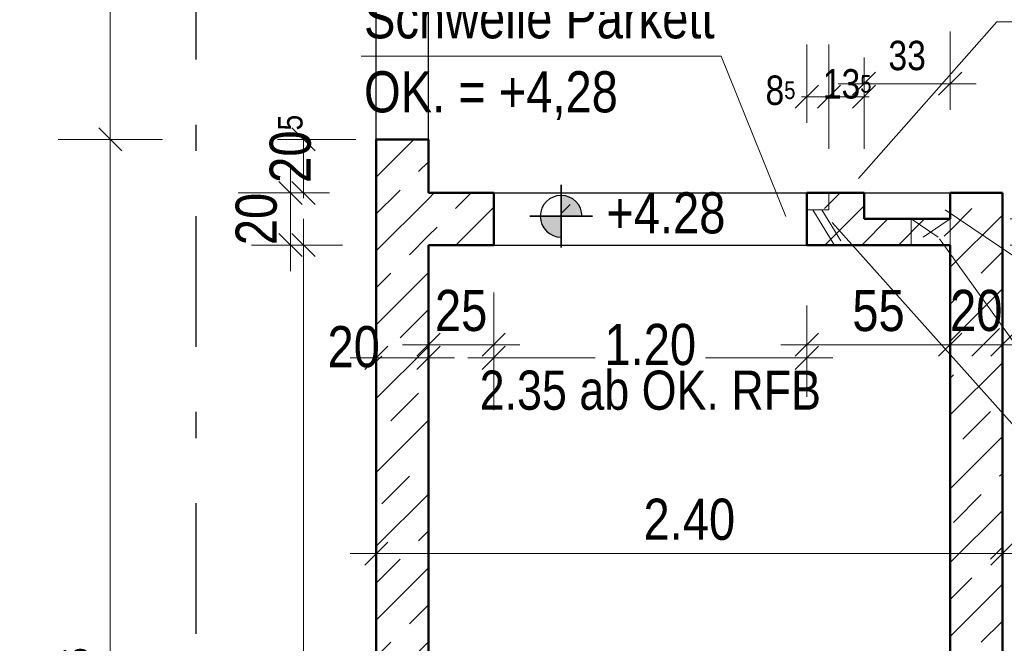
# Model space of a CAD drawing. Header units: millimetres. Extents: x 0 to 78.9, y -26.7 to 42.
# Tile 7 of 68: x 5.2 to 8.9, y 15.9 to 18.3. Entities that reach past the tile are written whole.
import ezdxf

# ---------------------------------------------------------------- set-up
doc = ezdxf.new("R2010")
doc.units = ezdxf.units.MM
for name, pattern in [('DASHDOT', [1, 0.5, -0.25, 0, -0.25]), ('DASHDOTX2', [2, 1, -0.5, 0, -0.5]), ('HIDDEN', [0.375, 0.25, -0.125])]:
    doc.linetypes.add(name, pattern=pattern)
for name, color, linetype, lineweight in [('Achsen', 7, 'Continuous', 20), ('Schraffuren', 7, 'Continuous', 20), ('Texte', 7, 'Continuous', 20)]:
    doc.layers.add(name, color=color, linetype=linetype, lineweight=lineweight)
doc.styles.add('Arial Narrow', font='ARIALN.TTF')
doc.dimstyles.new('Arch_Strakon_dimstyle', dxfattribs={"dimtxt": 11.25, "dimasz": 1, "dimexe": 1.25, "dimexo": 0.0625, "dimgap": 1, "dimtad": 0, "dimdec": 5, "dimzin": 12, "dimdsep": 46, "dimtxsty": 'Arial Narrow', "dimblk": 'Arrowhead_Tick', "dimsah": 1, "dimcen": 0, "dimse1": 1, "dimse2": 1, "dimclrd": 6, "dimclrt": 3, "dimazin": 0, "dimtfac": 1, "dimtdec": 4, "dimtmove": 0, "dimatfit": 3, "dimldrblk": 'NONE', "dimfxl": 1, "dimtvp": 1, "dimtolj": 1, "dimtzin": 0, "dimlwd": 13, "dimarcsym": 2})
pattern_1 = [(45, (0, 0), (-0.1414214, 0.1414214), [0.15, -0.1]), (45, (-0.07071, 0.07071), (-0.1414214, 0.1414214), [])]

# ---------------------------------------------------------------- blocks, each defined once
blk = doc.blocks.new('Arrowhead_Tick')
at = {"color": 0, "linetype": 'Continuous', "lineweight": -2}
for p, q in [((0, 20), (0, -10)), ((-1, 0), (0, 0)), ((10, 0), (0, 0))]:
    blk.add_line(p, q, dxfattribs=at)
at = {"color": 2, "linetype": 'Continuous', "lineweight": 35}
blk.add_line((4.42, 4.42), (-4.42, -4.42), dxfattribs=at)
blk = doc.blocks.new('*D130')
at = {"layer": 'Achsen', "color": 6, "linetype": 'Continuous', "lineweight": 13}
for p, q in [((6.2411, 17.4218), (6.2411, 15.8201)), ((6.2411, 13.7918), (6.2411, 15.3835))]:
    blk.add_line(p, q, dxfattribs=at)
at = {"layer": 'Defpoints', "color": 0}
for p in [(6.2411, 17.4318), (6.7201, 17.4318), (6.7201, 13.7818)]:
    blk.add_point(p, dxfattribs=at)
at = {"layer": 'Achsen', "color": 6, "lineweight": 13, "xscale": 0.01, "yscale": 0.01, "zscale": 0.01}
for p, rotation in [((6.2411, 17.4318), 90), ((6.2411, 13.7818), 270)]:
    blk.add_blockref('Arrowhead_Tick', p, dxfattribs=dict(at, rotation=rotation))
at = {"layer": 'Achsen', "color": 2, "lineweight": -2, "insert": (6.1911, 15.6018), "char_height": 0.1575, "attachment_point": 5, "rotation": 90, "style": 'Arial Narrow'}
blk.add_mtext('\\A1;3.65', dxfattribs=at)
blk = doc.blocks.new('_None')
blk = doc.blocks.new('*D131')
at = {"layer": 'Achsen', "color": 6, "linetype": 'Continuous', "lineweight": 13}
blk.add_line((6.1911, 17.4418), (6.1911, 17.6218), dxfattribs=at)
at = {"layer": 'Defpoints', "color": 0}
for p in [(6.1911, 17.6318), (6.7201, 17.6318), (6.7201, 17.4318)]:
    blk.add_point(p, dxfattribs=at)
at = {"layer": 'Achsen', "color": 6, "lineweight": 13, "xscale": 0.01, "yscale": 0.01, "zscale": 0.01}
for p, rotation in [((6.1911, 17.6318), 90), ((6.1911, 17.4318), 270)]:
    blk.add_blockref('Arrowhead_Tick', p, dxfattribs=dict(at, rotation=rotation))
at = {"layer": 'Achsen', "color": 2, "lineweight": -2, "insert": (6.0607, 17.5318), "char_height": 0.1575, "attachment_point": 5, "rotation": 90, "style": 'Arial Narrow'}
blk.add_mtext('\\A1;20', dxfattribs=at)
blk = doc.blocks.new('*D132')
at = {"layer": 'Achsen', "color": 6, "linetype": 'Continuous', "lineweight": 13}
for p, q in [((6.2411, 17.8468), (6.2411, 17.8568)), ((6.2411, 17.6318), (6.2411, 17.8368)), ((6.2411, 17.6218), (6.2411, 17.6118))]:
    blk.add_line(p, q, dxfattribs=at)
at = {"layer": 'Defpoints', "color": 0}
for p in [(6.2411, 17.8368), (6.5201, 17.8368), (6.7201, 17.6318)]:
    blk.add_point(p, dxfattribs=at)
at = {"layer": 'Achsen', "color": 6, "lineweight": 13, "xscale": 0.01, "yscale": 0.01, "zscale": 0.01}
for p, rotation in [((6.2411, 17.8368), 270), ((6.2411, 17.6318), 90)]:
    blk.add_blockref('Arrowhead_Tick', p, dxfattribs=dict(at, rotation=rotation))
at = {"layer": 'Achsen', "color": 2, "lineweight": -2, "insert": (6.1911, 17.8006), "char_height": 0.1575, "attachment_point": 5, "rotation": 90, "style": 'Arial Narrow'}
blk.add_mtext('\\A1;20{\\A1;\\H.6x;\\S5;}', dxfattribs=at)
blk = doc.blocks.new('*D133')
at = {"layer": 'Achsen', "color": 6, "linetype": 'Continuous', "lineweight": 13}
blk.add_line((5.5, 13.5418), (5.5, 17.8268), dxfattribs=at)
at = {"layer": 'Defpoints', "color": 0}
for p in [(5.5, 17.8368), (6.5201, 17.8368), (6.5201, 13.5318)]:
    blk.add_point(p, dxfattribs=at)
at = {"layer": 'Achsen', "color": 6, "lineweight": 13, "xscale": 0.01, "yscale": 0.01, "zscale": 0.01}
for p, rotation in [((5.5, 17.8368), 90), ((5.5, 13.5318), 270)]:
    blk.add_blockref('Arrowhead_Tick', p, dxfattribs=dict(at, rotation=rotation))
at = {"layer": 'Achsen', "color": 2, "lineweight": -2, "insert": (5.3696, 15.6843), "char_height": 0.1575, "attachment_point": 5, "rotation": 90, "style": 'Arial Narrow'}
blk.add_mtext('\\A1;4.30{\\A1;\\H.6x;\\S5;}', dxfattribs=at)
blk = doc.blocks.new('*D134')
at = {"layer": 'Achsen', "color": 6, "linetype": 'Continuous', "lineweight": 13}
blk.add_line((5.5, 17.8468), (5.5, 19.8068), dxfattribs=at)
at = {"layer": 'Defpoints', "color": 0}
for p in [(5.5, 19.8168), (6.5201, 19.8168), (6.5201, 17.8368)]:
    blk.add_point(p, dxfattribs=at)
at = {"layer": 'Achsen', "color": 6, "lineweight": 13, "xscale": 0.01, "yscale": 0.01, "zscale": 0.01}
for p, rotation in [((5.5, 19.8168), 90), ((5.5, 17.8368), 270)]:
    blk.add_blockref('Arrowhead_Tick', p, dxfattribs=dict(at, rotation=rotation))
at = {"layer": 'Achsen', "color": 2, "lineweight": -2, "insert": (5.3696, 18.8268), "char_height": 0.1575, "attachment_point": 5, "rotation": 90, "style": 'Arial Narrow'}
blk.add_mtext('\\A1;1.98', dxfattribs=at)
blk = doc.blocks.new('*D137')
at = {"layer": 'Achsen', "color": 6, "linetype": 'Continuous', "lineweight": 13}
blk.add_line((6.5301, 17), (6.7101, 17), dxfattribs=at)
at = {"layer": 'Defpoints', "color": 0}
for p in [(6.5201, 17.8368), (6.7201, 17.6318), (6.7201, 17)]:
    blk.add_point(p, dxfattribs=at)
at = {"layer": 'Achsen', "color": 6, "lineweight": 13, "xscale": 0.01, "yscale": 0.01, "zscale": 0.01}
blk.add_blockref('Arrowhead_Tick', (6.7201, 17), dxfattribs=at)
at = {"layer": 'Achsen', "color": 6, "lineweight": 13, "xscale": 0.01, "yscale": 0.01, "zscale": 0.01, "rotation": 180}
blk.add_blockref('Arrowhead_Tick', (6.5201, 17), dxfattribs=at)
at = {"layer": 'Achsen', "color": 2, "lineweight": -2, "insert": (6.4334, 17.0416), "char_height": 0.1575, "attachment_point": 5, "style": 'Arial Narrow'}
blk.add_mtext('\\A1;20', dxfattribs=at)
blk = doc.blocks.new('*D138')
at = {"layer": 'Achsen', "color": 6, "linetype": 'Continuous', "lineweight": 13}
blk.add_line((6.7301, 17.05), (6.9605, 17.05), dxfattribs=at)
at = {"layer": 'Defpoints', "color": 0}
for p in [(6.7201, 17.6318), (6.9705, 17.6318), (6.9705, 17.05)]:
    blk.add_point(p, dxfattribs=at)
at = {"layer": 'Achsen', "color": 6, "lineweight": 13, "xscale": 0.01, "yscale": 0.01, "zscale": 0.01}
blk.add_blockref('Arrowhead_Tick', (6.9705, 17.05), dxfattribs=at)
at = {"layer": 'Achsen', "color": 6, "lineweight": 13, "xscale": 0.01, "yscale": 0.01, "zscale": 0.01, "rotation": 180}
blk.add_blockref('Arrowhead_Tick', (6.7201, 17.05), dxfattribs=at)
at = {"layer": 'Achsen', "color": 2, "lineweight": -2, "insert": (6.8453, 17.1804), "char_height": 0.1575, "attachment_point": 5, "style": 'Arial Narrow'}
blk.add_mtext('\\A1;25', dxfattribs=at)
blk = doc.blocks.new('*D139')
at = {"layer": 'Achsen', "color": 6, "linetype": 'Continuous', "lineweight": 13}
blk.add_line((8.1805, 17.05), (8.7101, 17.05), dxfattribs=at)
at = {"layer": 'Defpoints', "color": 0}
for p in [(8.1705, 17.6318), (8.7201, 17.4318), (8.7201, 17.05)]:
    blk.add_point(p, dxfattribs=at)
at = {"layer": 'Achsen', "color": 6, "lineweight": 13, "xscale": 0.01, "yscale": 0.01, "zscale": 0.01}
blk.add_blockref('Arrowhead_Tick', (8.7201, 17.05), dxfattribs=at)
at = {"layer": 'Achsen', "color": 6, "lineweight": 13, "xscale": 0.01, "yscale": 0.01, "zscale": 0.01, "rotation": 180}
blk.add_blockref('Arrowhead_Tick', (8.1705, 17.05), dxfattribs=at)
at = {"layer": 'Achsen', "color": 2, "lineweight": -2, "insert": (8.4453, 17.1801), "char_height": 0.1575, "attachment_point": 5, "style": 'Arial Narrow'}
blk.add_mtext('\\A1;55', dxfattribs=at)
blk = doc.blocks.new('*D140')
at = {"layer": 'Achsen', "color": 6, "linetype": 'Continuous', "lineweight": 13}
blk.add_line((8.7301, 17.05), (8.9101, 17.05), dxfattribs=at)
at = {"layer": 'Defpoints', "color": 0}
for p in [(8.9201, 17.6318), (8.7201, 17.4318), (8.9201, 17.05)]:
    blk.add_point(p, dxfattribs=at)
at = {"layer": 'Achsen', "color": 6, "lineweight": 13, "xscale": 0.01, "yscale": 0.01, "zscale": 0.01}
blk.add_blockref('Arrowhead_Tick', (8.9201, 17.05), dxfattribs=at)
at = {"layer": 'Achsen', "color": 6, "lineweight": 13, "xscale": 0.01, "yscale": 0.01, "zscale": 0.01, "rotation": 180}
blk.add_blockref('Arrowhead_Tick', (8.7201, 17.05), dxfattribs=at)
at = {"layer": 'Achsen', "color": 2, "lineweight": -2, "insert": (8.8201, 17.1804), "char_height": 0.1575, "attachment_point": 5, "style": 'Arial Narrow'}
blk.add_mtext('\\A1;20', dxfattribs=at)
blk = doc.blocks.new('*D141')
at = {"layer": 'Achsen', "color": 6, "linetype": 'Continuous', "lineweight": 13}
blk.add_line((6.5301, 16.25), (8.9101, 16.25), dxfattribs=at)
at = {"layer": 'Defpoints', "color": 0}
for p in [(6.5201, 17.8368), (8.9201, 17.6318), (8.9201, 16.25)]:
    blk.add_point(p, dxfattribs=at)
at = {"layer": 'Achsen', "color": 6, "lineweight": 13, "xscale": 0.01, "yscale": 0.01, "zscale": 0.01}
blk.add_blockref('Arrowhead_Tick', (8.9201, 16.25), dxfattribs=at)
at = {"layer": 'Achsen', "color": 6, "lineweight": 13, "xscale": 0.01, "yscale": 0.01, "zscale": 0.01, "rotation": 180}
blk.add_blockref('Arrowhead_Tick', (6.5201, 16.25), dxfattribs=at)
at = {"layer": 'Achsen', "color": 2, "lineweight": -2, "insert": (7.7201, 16.3804), "char_height": 0.1575, "attachment_point": 5, "style": 'Arial Narrow'}
blk.add_mtext('\\A1;2.40', dxfattribs=at)
blk = doc.blocks.new('*D296')
at = {"layer": 'Achsen', "color": 6, "linetype": 'Continuous', "lineweight": 13}
blk.add_line((4.3, 13.7918), (4.3, 17.4218), dxfattribs=at)
at = {"layer": 'Defpoints', "color": 0}
for p in [(4.3, 17.4318), (6.7201, 17.4318), (6.7201, 13.7818)]:
    blk.add_point(p, dxfattribs=at)
at = {"layer": 'Achsen', "color": 6, "lineweight": 13, "xscale": 0.01, "yscale": 0.01, "zscale": 0.01}
for p, rotation in [((4.3, 17.4318), 90), ((4.3, 13.7818), 270)]:
    blk.add_blockref('Arrowhead_Tick', p, dxfattribs=dict(at, rotation=rotation))
at = {"layer": 'Achsen', "color": 2, "lineweight": 35, "insert": (4.1696, 15.6068), "char_height": 0.1575, "attachment_point": 5, "rotation": 90, "style": 'Arial Narrow'}
blk.add_mtext('\\A1;3.65', dxfattribs=at)
blk = doc.blocks.new('*D297')
at = {"layer": 'Achsen', "color": 6, "linetype": 'Continuous', "lineweight": 13}
blk.add_line((4.3, 17.4418), (4.3, 17.6218), dxfattribs=at)
at = {"layer": 'Defpoints', "color": 0}
for p in [(4.3, 17.6318), (6.7201, 17.6318), (6.7201, 17.4318)]:
    blk.add_point(p, dxfattribs=at)
at = {"layer": 'Achsen', "color": 6, "lineweight": 13, "xscale": 0.01, "yscale": 0.01, "zscale": 0.01}
for p, rotation in [((4.3, 17.6318), 90), ((4.3, 17.4318), 270)]:
    blk.add_blockref('Arrowhead_Tick', p, dxfattribs=dict(at, rotation=rotation))
at = {"layer": 'Achsen', "color": 2, "lineweight": 35, "insert": (4.1696, 17.5318), "char_height": 0.1575, "attachment_point": 5, "rotation": 90, "style": 'Arial Narrow'}
blk.add_mtext('\\A1;20', dxfattribs=at)
blk = doc.blocks.new('*D298')
at = {"layer": 'Achsen', "color": 6, "linetype": 'Continuous', "lineweight": 13}
blk.add_line((4.3, 17.6418), (4.3, 20.0134), dxfattribs=at)
at = {"layer": 'Defpoints', "color": 0}
for p in [(3.1006, 20.0234), (4.3, 20.0234), (6.7201, 17.6318)]:
    blk.add_point(p, dxfattribs=at)
at = {"layer": 'Achsen', "color": 6, "lineweight": 13, "xscale": 0.01, "yscale": 0.01, "zscale": 0.01}
for p, rotation in [((4.3, 20.0234), 90), ((4.3, 17.6318), 270)]:
    blk.add_blockref('Arrowhead_Tick', p, dxfattribs=dict(at, rotation=rotation))
at = {"layer": 'Achsen', "color": 2, "lineweight": 35, "insert": (4.1696, 18.8276), "char_height": 0.1575, "attachment_point": 5, "rotation": 90, "style": 'Arial Narrow'}
blk.add_mtext('\\A1;2.39', dxfattribs=at)
blk = doc.blocks.new('*D457')
at = {"color": 6, "linetype": 'Continuous', "lineweight": 13}
blk.add_line((3.9, 13.5418), (3.9, 20.2084), dxfattribs=at)
at = {"layer": 'Defpoints', "color": 0}
for p in [(3.9, 20.2184), (6.5201, 20.2184), (6.5201, 13.5318)]:
    blk.add_point(p, dxfattribs=at)
at = {"color": 6, "lineweight": 13, "xscale": 0.01, "yscale": 0.01, "zscale": 0.01}
for p, rotation in [((3.9, 20.2184), 90), ((3.9, 13.5318), 270)]:
    blk.add_blockref('Arrowhead_Tick', p, dxfattribs=dict(at, rotation=rotation))
at = {"color": 2, "lineweight": 35, "insert": (3.7696, 16.8751), "char_height": 0.1575, "attachment_point": 5, "rotation": 90, "style": 'Arial Narrow'}
blk.add_mtext('\\A1;6.68{\\A1;\\H.6x;\\S5;}', dxfattribs=at)
blk = doc.blocks.new('*D577')
at = {"layer": 'Achsen', "color": 6, "linetype": 'Continuous', "lineweight": 13}
for p, q in [((6.9805, 17), (7.359, 17)), ((8.1605, 17), (7.7821, 17))]:
    blk.add_line(p, q, dxfattribs=at)
at = {"layer": 'Defpoints', "color": 0}
for p in [(6.9705, 17.6318), (8.1705, 17.6318), (8.1705, 17)]:
    blk.add_point(p, dxfattribs=at)
at = {"layer": 'Achsen', "color": 6, "lineweight": 13, "xscale": 0.01, "yscale": 0.01, "zscale": 0.01}
blk.add_blockref('Arrowhead_Tick', (8.1705, 17), dxfattribs=at)
at = {"layer": 'Achsen', "color": 6, "lineweight": 13, "xscale": 0.01, "yscale": 0.01, "zscale": 0.01, "rotation": 180}
blk.add_blockref('Arrowhead_Tick', (6.9705, 17), dxfattribs=at)
at = {"layer": 'Achsen', "color": 2, "lineweight": 35, "insert": (7.5705, 17.05), "char_height": 0.1575, "attachment_point": 5, "style": 'Arial Narrow'}
blk.add_mtext('\\A1;1.20', dxfattribs=at)
blk = doc.blocks.new('*D598')
at = {"layer": 'Defpoints', "color": 0}
for p in [(8.7201, 17.5318), (9.15, 17.5318), (8.7201, 17.4318)]:
    blk.add_point(p, dxfattribs=at)
at = {"layer": 'Texte', "color": 6, "linetype": 'Continuous', "lineweight": 13}
for p, q in [((9.15, 17.5418), (9.15, 17.5518)), ((9.15, 17.4318), (9.15, 17.5318)), ((9.15, 17.4218), (9.15, 17.4118))]:
    blk.add_line(p, q, dxfattribs=at)
at = {"layer": 'Texte', "color": 6, "lineweight": 13, "xscale": 0.01, "yscale": 0.01, "zscale": 0.01}
for p, rotation in [((9.15, 17.5318), 270), ((9.15, 17.4318), 90)]:
    blk.add_blockref('Arrowhead_Tick', p, dxfattribs=dict(at, rotation=rotation))
at = {"layer": 'Texte', "color": 3, "lineweight": 35, "insert": (9.1, 17.3047), "char_height": 0.1125, "attachment_point": 5, "rotation": 90, "style": 'Arial Narrow'}
blk.add_mtext('\\A1;10', dxfattribs=at)
blk = doc.blocks.new('*D599')
at = {"layer": 'Defpoints', "color": 0}
for p in [(8.9201, 17.6318), (9.15, 17.6318), (8.7201, 17.5318)]:
    blk.add_point(p, dxfattribs=at)
at = {"layer": 'Texte', "color": 6, "linetype": 'Continuous', "lineweight": 13}
for p, q in [((9.15, 17.6418), (9.15, 17.6518)), ((9.15, 17.5318), (9.15, 17.6318)), ((9.15, 17.5218), (9.15, 17.5118))]:
    blk.add_line(p, q, dxfattribs=at)
at = {"layer": 'Texte', "color": 6, "lineweight": 13, "xscale": 0.01, "yscale": 0.01, "zscale": 0.01}
for p, rotation in [((9.15, 17.6318), 270), ((9.15, 17.5318), 90)]:
    blk.add_blockref('Arrowhead_Tick', p, dxfattribs=dict(at, rotation=rotation))
at = {"layer": 'Texte', "color": 3, "lineweight": 35, "insert": (9.1, 17.7589), "char_height": 0.1125, "attachment_point": 5, "rotation": 90, "style": 'Arial Narrow'}
blk.add_mtext('\\A1;10', dxfattribs=at)
blk = doc.blocks.new('*D600')
at = {"layer": 'Defpoints', "color": 0}
for p in [(8.7201, 18.05), (8.3901, 17.6318), (8.7201, 17.6318)]:
    blk.add_point(p, dxfattribs=at)
at = {"layer": 'Texte', "color": 6, "linetype": 'Continuous', "lineweight": 13}
blk.add_line((8.4001, 18.05), (8.7101, 18.05), dxfattribs=at)
at = {"layer": 'Texte', "color": 6, "lineweight": 13, "xscale": 0.01, "yscale": 0.01, "zscale": 0.01}
blk.add_blockref('Arrowhead_Tick', (8.7201, 18.05), dxfattribs=at)
at = {"layer": 'Texte', "color": 6, "lineweight": 13, "xscale": 0.01, "yscale": 0.01, "zscale": 0.01, "rotation": 180}
blk.add_blockref('Arrowhead_Tick', (8.3901, 18.05), dxfattribs=at)
at = {"layer": 'Texte', "color": 3, "lineweight": 35, "insert": (8.5551, 18.1574), "char_height": 0.1125, "attachment_point": 5, "style": 'Arial Narrow'}
blk.add_mtext('\\A1;33', dxfattribs=at)
blk = doc.blocks.new('*D601')
at = {"layer": 'Defpoints', "color": 0}
for p in [(8.2555, 18), (8.1705, 17.6318), (8.2555, 17.6318)]:
    blk.add_point(p, dxfattribs=at)
at = {"layer": 'Texte', "color": 6, "linetype": 'Continuous', "lineweight": 13}
for p, q in [((8.1605, 18), (8.1505, 18)), ((8.1705, 18), (8.2555, 18)), ((8.2655, 18), (8.2755, 18))]:
    blk.add_line(p, q, dxfattribs=at)
at = {"layer": 'Texte', "color": 6, "lineweight": 13, "xscale": 0.01, "yscale": 0.01, "zscale": 0.01}
blk.add_blockref('Arrowhead_Tick', (8.1705, 18), dxfattribs=at)
at = {"layer": 'Texte', "color": 6, "lineweight": 13, "xscale": 0.01, "yscale": 0.01, "zscale": 0.01, "rotation": 180}
blk.add_blockref('Arrowhead_Tick', (8.2555, 18), dxfattribs=at)
at = {"layer": 'Texte', "color": 3, "lineweight": 35, "insert": (8.0696, 18.0243), "char_height": 0.1125, "attachment_point": 5, "style": 'Arial Narrow'}
blk.add_mtext('\\A1;8{\\A1;\\H.6x;\\S5;}', dxfattribs=at)
blk = doc.blocks.new('*D602')
at = {"layer": 'Defpoints', "color": 0}
for p in [(8.3901, 18), (8.2555, 17.6318), (8.3901, 17.6318)]:
    blk.add_point(p, dxfattribs=at)
at = {"layer": 'Texte', "color": 6, "linetype": 'Continuous', "lineweight": 13}
for p, q in [((8.2455, 18), (8.2355, 18)), ((8.2555, 18), (8.3901, 18)), ((8.4001, 18), (8.4101, 18))]:
    blk.add_line(p, q, dxfattribs=at)
at = {"layer": 'Texte', "color": 6, "lineweight": 13, "xscale": 0.01, "yscale": 0.01, "zscale": 0.01}
blk.add_blockref('Arrowhead_Tick', (8.2555, 18), dxfattribs=at)
at = {"layer": 'Texte', "color": 6, "lineweight": 13, "xscale": 0.01, "yscale": 0.01, "zscale": 0.01, "rotation": 180}
blk.add_blockref('Arrowhead_Tick', (8.3901, 18), dxfattribs=at)
at = {"layer": 'Texte', "color": 3, "lineweight": 35, "insert": (8.3252, 18.0488), "char_height": 0.1125, "attachment_point": 5, "style": 'Arial Narrow'}
blk.add_mtext('\\A1;13{\\A1;\\H.6x;\\S5;}', dxfattribs=at)

msp = doc.modelspace()

# ---------------------------------------------------------------- hatches: boundary and pattern name
at = {"layer": 'Schraffuren', "lineweight": 35}
h = msp.add_hatch(dxfattribs=at)
h.set_pattern_fill('bB', color=2, scale=0.01, angle=45, style=0, pattern_type=2)
h.set_pattern_definition(pattern_1)
h.paths.add_polyline_path([(6.7200962, 17.8368211), (6.7200962, 17.6318211), (6.5200962, 17.6318211), (6.5200962, 17.8368211)])
h = msp.add_hatch(dxfattribs=at)
h.set_pattern_fill('bB', color=2, scale=0.01, angle=45, style=0, pattern_type=2)
h.set_pattern_definition(pattern_1)
h.paths.add_polyline_path([(6.7200962, 13.8513758), (6.5200962, 13.8513758), (6.5200962, 17.6318211), (6.7200962, 17.6318211)])
h = msp.add_hatch(dxfattribs=at)
h.set_pattern_fill('bB', color=2, scale=0.01, angle=45, style=0, pattern_type=2)
h.set_pattern_definition(pattern_1)
h.paths.add_polyline_path([(6.9705368, 17.4318211), (6.7200962, 17.4318211), (6.7200962, 17.6318211), (6.9705368, 17.6318211)])
h = msp.add_hatch(dxfattribs=at)
h.set_pattern_fill('bB', color=2, scale=0.01, angle=45, style=0, pattern_type=2)
h.set_pattern_definition(pattern_1)
h.paths.add_polyline_path([(8.7200941, 17.4318211), (8.1705368, 17.4318211), (8.1705368, 17.6318211), (8.3900941, 17.6318211), (8.3900941, 17.5318211), (8.7200941, 17.5318211)])
h = msp.add_hatch(dxfattribs=at)
h.set_pattern_fill('bB', color=2, scale=0.01, angle=45, style=0, pattern_type=2)
h.set_pattern_definition(pattern_1)
h.paths.add_polyline_path([(8.9200941, 17.6318211), (8.9200941, 13.7818142), (8.7200941, 13.7818142), (8.7200941, 17.6318211)])
at = {"layer": 'Texte', "lineweight": 13}
h = msp.add_hatch(dxfattribs=at)
h.set_pattern_fill('FT', color=6, scale=0.01, angle=45, style=0, pattern_type=2)
h.set_pattern_definition([(45, (0, 0), (-0.0707107, 0.0707107), []), (135, (0, 0), (-0.0707107, -0.0707107), [])])
h.paths.add_polyline_path([(7.2286904, 17.6222071), (7.3086904, 17.5422071), (7.2286904, 17.5422071)])
at = {"layer": 'Texte', "lineweight": 13, "true_color": 0xcccccc}
for points in [[(7.2286904, 17.6222071), (7.3086904, 17.5422071), (7.2286904, 17.5422071)], [(7.3086785, 17.543588), (7.3086428, 17.5449684), (7.3085832, 17.546348), (7.3084998, 17.5477264), (7.3083927, 17.5491031), (7.3082618, 17.5504778), (7.3081072, 17.55185), (7.3079289, 17.5532194), (7.307727, 17.5545855), (7.3075016, 17.5559478), (7.3072526, 17.5573061), (7.3069803, 17.5586599), (7.3066847, 17.5600088), (7.3063658, 17.5613524), (7.3060238, 17.5626902), (7.3056587, 17.564022), (7.3052707, 17.5653473), (7.3048599, 17.5666657), (7.3044263, 17.5679767), (7.3039703, 17.5692802), (7.3034917, 17.5705755), (7.3029909, 17.5718624), (7.302468, 17.5731405), (7.3019231, 17.5744093), (7.3013563, 17.5756685), (7.300768, 17.5769178), (7.3001581, 17.5781567), (7.2995269, 17.579385), (7.2988747, 17.5806021), (7.2982015, 17.5818078), (7.2975076, 17.5830017), (7.2967932, 17.5841835), (7.2960585, 17.5853527), (7.2953038, 17.5865091), (7.2945292, 17.5876523), (7.2937349, 17.5887819), (7.2929213, 17.5898977), (7.2920886, 17.5909993), (7.291237, 17.5920863), (7.2903667, 17.5931585), (7.2894781, 17.5942154), (7.2885713, 17.5952569), (7.2876467, 17.5962826), (7.2867045, 17.5972922), (7.2857451, 17.5982853), (7.2847687, 17.5992618), (7.2837755, 17.6002212), (7.2827659, 17.6011634), (7.2817403, 17.602088), (7.2806988, 17.6029947), (7.2796418, 17.6038834), (7.2785696, 17.6047536), (7.2774826, 17.6056053), (7.276381, 17.606438), (7.2752653, 17.6072516), (7.2741356, 17.6080458), (7.2729924, 17.6088204), (7.271836, 17.6095752), (7.2706668, 17.6103099), (7.2694851, 17.6110243), (7.2682911, 17.6117181), (7.2670854, 17.6123913), (7.2658683, 17.6130436), (7.2646401, 17.6136748), (7.2634011, 17.6142846), (7.2621519, 17.614873), (7.2608926, 17.6154398), (7.2596238, 17.6159847), (7.2583457, 17.6165076), (7.2570588, 17.6170084), (7.2557635, 17.6174869), (7.2544601, 17.617943), (7.253149, 17.6183765), (7.2518306, 17.6187873), (7.2505053, 17.6191754), (7.2491736, 17.6195404), (7.2478357, 17.6198825), (7.2464921, 17.6202013), (7.2451432, 17.620497), (7.2437895, 17.6207693), (7.2424312, 17.6210182), (7.2410688, 17.6212437), (7.2397027, 17.6214455), (7.2383334, 17.6216238), (7.2369612, 17.6217784), (7.2355865, 17.6219093), (7.2342097, 17.6220165), (7.2328314, 17.6220999), (7.2314517, 17.6221594), (7.2300713, 17.6221952), (7.2286904, 17.6222071)], [(7.2286904, 17.5422071), (7.2286904, 17.4622071), (7.1486904, 17.5422071)], [(7.1487024, 17.5408263), (7.1487381, 17.5394458), (7.1487977, 17.5380662), (7.1488811, 17.5366878), (7.1489882, 17.5353111), (7.1491191, 17.5339364), (7.1492737, 17.5325642), (7.149452, 17.5311948), (7.1496539, 17.5298288), (7.1498793, 17.5284664), (7.1501282, 17.5271081), (7.1504006, 17.5257543), (7.1506962, 17.5244054), (7.1510151, 17.5230619), (7.1513571, 17.521724), (7.1517222, 17.5203922), (7.1521102, 17.5190669), (7.152521, 17.5177486), (7.1529545, 17.5164375), (7.1534106, 17.5151341), (7.1538891, 17.5138387), (7.1543899, 17.5125518), (7.1549129, 17.5112738), (7.1554578, 17.5100049), (7.1560245, 17.5087457), (7.1566129, 17.5074964), (7.1572228, 17.5062575), (7.157854, 17.5050293), (7.1585062, 17.5038121), (7.1591794, 17.5026064), (7.1598733, 17.5014125), (7.1605877, 17.5002308), (7.1613224, 17.4990615), (7.1620771, 17.4979051), (7.1628517, 17.4967619), (7.163646, 17.4956323), (7.1644596, 17.4945165), (7.1652923, 17.493415), (7.1661439, 17.4923279), (7.1670142, 17.4912558), (7.1679028, 17.4901988), (7.1688096, 17.4891573), (7.1697342, 17.4881316), (7.1706763, 17.4871221), (7.1716358, 17.4861289), (7.1726122, 17.4851525), (7.1736054, 17.484193), (7.174615, 17.4832508), (7.1756406, 17.4823263), (7.1766821, 17.4814195), (7.1777391, 17.4805309), (7.1788113, 17.4796606), (7.1798983, 17.478809), (7.1809998, 17.4779762), (7.1821156, 17.4771626), (7.1832453, 17.4763684), (7.1843885, 17.4755938), (7.1855448, 17.474839), (7.1867141, 17.4741044), (7.1878958, 17.47339), (7.1890897, 17.4726961), (7.1902954, 17.4720229), (7.1915126, 17.4713706), (7.1927408, 17.4707395), (7.1939797, 17.4701296), (7.195229, 17.4695412), (7.1964883, 17.4689745), (7.1977571, 17.4684296), (7.1990352, 17.4679066), (7.2003221, 17.4674058), (7.2016174, 17.4669273), (7.2029208, 17.4664712), (7.2042319, 17.4660377), (7.2055503, 17.4656269), (7.2068755, 17.4652389), (7.2082073, 17.4648738), (7.2095452, 17.4645318), (7.2108888, 17.4642129), (7.2122377, 17.4639172), (7.2135914, 17.4636449), (7.2149497, 17.463396), (7.2163121, 17.4631706), (7.2176782, 17.4629687), (7.2190475, 17.4627904), (7.2204197, 17.4626358), (7.2217944, 17.4625049), (7.2231712, 17.4623977), (7.2245495, 17.4623144), (7.2259292, 17.4622548), (7.2273096, 17.462219), (7.2286904, 17.4622071)]]:
    msp.add_hatch(color=254, dxfattribs=at).paths.add_polyline_path(points)

# ---------------------------------------------------------------- linework, layer by layer
at = {"color": 5, "linetype": 'Continuous', "lineweight": 18}
for p, q in [((6.4617571, 18.1559616), (7.8417737, 18.1559616)), ((7.8417737, 18.1559616), (8.0897618, 17.5408403)), ((8.2747831, 17.4325228), (8.1931455, 17.5668211)), ((8.3004183, 17.448106), (8.2282388, 17.5668452)), ((9.2399162, 17.2026945), (8.7009006, 17.5672285)), ((9.2571788, 16.4124317), (8.2672031, 17.5179447))]:
    msp.add_line(p, q, dxfattribs=at)
at = {"color": 6, "linetype": 'HIDDEN', "lineweight": 13, "ltscale": 0.5}
for p, q in [((8.2555368, 17.5668211), (8.2555368, 17.6318211)), ((8.1705368, 17.5668211), (8.2555368, 17.5668211))]:
    msp.add_line(p, q, dxfattribs=at)
at = {"layer": 'Achsen', "color": 3, "linetype": 'DASHDOTX2', "lineweight": 25, "ltscale": 0.5}
msp.add_line((5.8276415, 39.542572), (5.8276415, 12.5145336), dxfattribs=at)
at = {"layer": 'Achsen', "color": 3, "linetype": 'Continuous', "lineweight": 25}
for p, q in [((6.5200962, 17.8368211), (6.5200962, 19.8168211)), ((6.7200962, 17.8368211), (6.7200962, 19.8168211)), ((6.9705368, 17.6318211), (8.1705368, 17.6318211)), ((8.3900941, 17.6318211), (8.7200941, 17.6318211)), ((6.9705368, 17.4318211), (8.1705368, 17.4318211))]:
    msp.add_line(p, q, dxfattribs=at)
at = {"layer": 'Achsen', "color": 5, "linetype": 'Continuous', "lineweight": 18}
for p, q in [((8.8990133, 18.2866111), (8.368756, 17.6869194)), ((10.946651, 18.2866111), (8.8990133, 18.2866111))]:
    msp.add_line(p, q, dxfattribs=at)
at = {"layer": 'Texte', "color": 4, "linetype": 'Continuous', "lineweight": 50}
for p, q in [((6.5200962, 17.8368211), (6.7200962, 17.8368211)), ((6.5200962, 17.6318211), (6.5200962, 17.8368211)), ((6.7200962, 17.6318211), (6.7200962, 17.8368211)), ((6.5200962, 13.8513758), (6.5200962, 17.6318211)), ((6.7200962, 17.6318211), (6.9705368, 17.6318211)), ((6.9705368, 17.4318211), (6.9705368, 17.6318211)), ((8.1705368, 17.6318211), (8.3900941, 17.6318211)), ((8.1705368, 17.4318211), (8.1705368, 17.6318211)), ((8.3900941, 17.5318211), (8.3900941, 17.6318211)), ((8.7200941, 17.6318211), (8.9200941, 17.6318211)), ((8.7200941, 17.5318211), (8.7200941, 17.6318211)), ((8.9200941, 13.7818142), (8.9200941, 17.6318211)), ((8.3900941, 17.5318211), (8.7200941, 17.5318211)), ((6.7200962, 17.4318211), (6.9705368, 17.4318211)), ((6.7200962, 13.8513758), (6.7200962, 17.4318211)), ((8.1705368, 17.4318211), (8.7200941, 17.4318211)), ((8.7200941, 13.7818142), (8.7200941, 17.4318211))]:
    msp.add_line(p, q, dxfattribs=at)
at = {"layer": 'Texte', "color": 2, "linetype": 'DASHDOT', "lineweight": 35, "ltscale": 0.5}
for p, q in [((7.2286904, 17.6622071), (7.2286904, 17.4222071)), ((7.3486904, 17.5422071), (7.1086904, 17.5422071))]:
    msp.add_line(p, q, dxfattribs=at)
at = {"layer": 'Texte', "color": 5, "linetype": 'HIDDEN', "lineweight": 18, "ltscale": 0.5}
for p, q in [((8.5700941, 17.5318211), (8.5700941, 17.4318211)), ((8.5700941, 17.5318211), (8.7200941, 17.4318211)), ((8.7200941, 17.5318211), (8.5700941, 17.4318211)), ((8.7200941, 17.5318211), (8.7200941, 17.4318211))]:
    msp.add_line(p, q, dxfattribs=at)
at = {"layer": 'Texte', "color": 5, "linetype": 'Continuous', "lineweight": 18}
msp.add_line((9.1867048, 16.7474877), (8.679609, 17.4552937), dxfattribs=at)
at = {"layer": 'Texte', "color": 3, "linetype": 'Continuous', "lineweight": 25}
for start, end in [(90, 180), (0, 90), (180, 270)]:
    msp.add_arc((7.2286904, 17.5422071), 0.08, start, end, dxfattribs=at)

# ---------------------------------------------------------------- texts
at = {"color": 2, "lineweight": 35, "style": 'Arial Narrow'}
for s, p in [('Schwelle Parkett', (6.4730688, 18.2238313)), ('OK. = +4,28', (6.4730688, 17.9403313))]:
    msp.add_text(s, height=0.1575, dxfattribs=at).set_placement(p)
at = {"layer": 'Achsen', "color": 2, "lineweight": 35, "insert": (7.5705368, 16.875), "char_height": 0.15, "attachment_point": 5, "line_spacing_factor": 0.9, "style": 'Arial Narrow'}
msp.add_mtext('2.35 ab OK. RFB', dxfattribs=at)
at = {"layer": 'Achsen', "color": 4, "lineweight": 50, "insert": (9.1373278, 14.1873821), "char_height": 0.225, "attachment_point": 7, "rotation": 40.7720934, "line_spacing_factor": 0.9, "style": 'Arial Narrow'}
msp.add_mtext('Treppe TR 11{\\P}s. Plan Nr. A-S-TR-01', dxfattribs=at)
at = {"layer": 'Texte', "color": 2, "lineweight": 35, "style": 'Arial Narrow'}
msp.add_text('+4.28', height=0.1575, dxfattribs=at).set_placement((7.4018267, 17.4765969))

# ---------------------------------------------------------------- dimensions: what is measured, and where the dimension line sits
at = {"lineweight": 35}
dim = msp.add_linear_dim(base=(3.9, 20.2183995), p1=(6.5200962, 13.5318142), p2=(6.5200962, 20.2183995), angle=90, text='6.68{\\A1;\\H.6x;\\S5;}', dimstyle='Arch_Strakon_dimstyle', override={"dimscale": 0.01, "dimtxt": 15.75, "dimasz": 1, "dimgap": 5, "dimtad": 1, "dimjust": 0, "dimtih": 0, "dimtoh": 0, "dimdec": 5, "dimdsep": 46, "dimtxsty": 'Arial Narrow', "dimclrd": 6, "dimclrt": 2, "dimtix": 1, "dimtofl": 255, "dimtmove": 0, "dimatfit": 2, "dimfxl": 0, "dimfxlon": 0, "dimtvp": 31.746032, "dimlwd": 13}, dxfattribs=at)
dim.commit()
dim.dimension.update_dxf_attribs({"geometry": '*D457', "text_midpoint": (3.9, 16.8751068), "dimtype": 160})
at = {"layer": 'Achsen', "lineweight": 35}
for base, p1, p2, text, picture, middle in [((4.3, 20.0233995), (6.7200962, 17.6318211), (3.1006415, 20.0233995), '2.39', '*D298', (4.3, 18.8276103)), ((4.3, 17.6318211), (6.7200962, 17.4318211), (6.7200962, 17.6318211), '20', '*D297', (4.3, 17.5318211)), ((4.3, 17.4318211), (6.7200962, 13.7818142), (6.7200962, 17.4318211), '3.65', '*D296', (4.3, 15.6068176))]:
    dim = msp.add_linear_dim(base=base, p1=p1, p2=p2, angle=90, text=text, dimstyle='Arch_Strakon_dimstyle', override={"dimscale": 0.01, "dimtxt": 15.75, "dimasz": 1, "dimgap": 5, "dimtad": 1, "dimjust": 0, "dimtih": 0, "dimtoh": 0, "dimdec": 5, "dimdsep": 46, "dimtxsty": 'Arial Narrow', "dimclrd": 6, "dimclrt": 2, "dimtix": 1, "dimtofl": 255, "dimtmove": 0, "dimatfit": 2, "dimfxl": 0, "dimfxlon": 0, "dimtvp": 31.746032, "dimlwd": 13}, dxfattribs=at)
    dim.commit()
    dim.dimension.update_dxf_attribs({"geometry": picture, "text_midpoint": middle, "dimtype": 160})
at = {"layer": 'Achsen', "lineweight": -2}
for base, p1, p2, text, override, picture, middle in [((5.5, 19.8168211), (6.5200962, 17.8368211), (6.5200962, 19.8168211), '1.98', {"dimscale": 0.01, "dimtxt": 15.75, "dimasz": 1, "dimgap": 5, "dimtad": 1, "dimjust": 0, "dimtih": 0, "dimtoh": 0, "dimdec": 5, "dimdsep": 46, "dimtxsty": 'Arial Narrow', "dimclrd": 6, "dimclrt": 2, "dimtix": 1, "dimtofl": 255, "dimtmove": 0, "dimatfit": 2, "dimfxl": 0, "dimfxlon": 0, "dimtvp": 31.746032, "dimlwd": 13}, '*D134', (5.5, 18.8268211)), ((6.2410615, 17.8368211), (6.7200962, 17.6318211), (6.5200962, 17.8368211), '20{\\A1;\\H.6x;\\S5;}', {"dimscale": 0.01, "dimtxt": 15.75, "dimasz": 1, "dimgap": 5, "dimtad": 0, "dimjust": 0, "dimtih": 0, "dimtoh": 0, "dimdec": 5, "dimdsep": 46, "dimtxsty": 'Arial Narrow', "dimclrd": 6, "dimclrt": 2, "dimtix": 0, "dimtofl": 255, "dimtmove": 2, "dimatfit": 2, "dimfxl": 0, "dimfxlon": 0, "dimtvp": 31.746032, "dimlwd": 13}, '*D132', (6.1910615, 17.8006044)), ((5.5, 17.8368211), (6.5200962, 13.5318142), (6.5200962, 17.8368211), '4.30{\\A1;\\H.6x;\\S5;}', {"dimscale": 0.01, "dimtxt": 15.75, "dimasz": 1, "dimgap": 5, "dimtad": 1, "dimjust": 0, "dimtih": 0, "dimtoh": 0, "dimdec": 5, "dimdsep": 46, "dimtxsty": 'Arial Narrow', "dimclrd": 6, "dimclrt": 2, "dimtix": 1, "dimtofl": 255, "dimtmove": 0, "dimatfit": 2, "dimfxl": 0, "dimfxlon": 0, "dimtvp": 31.746032, "dimlwd": 13}, '*D133', (5.5, 15.6843176)), ((6.1910615, 17.6318211), (6.7200962, 17.4318211), (6.7200962, 17.6318211), '20', {"dimscale": 0.01, "dimtxt": 15.75, "dimasz": 1, "dimgap": 5, "dimtad": 1, "dimjust": 0, "dimtih": 0, "dimtoh": 0, "dimdec": 5, "dimdsep": 46, "dimtxsty": 'Arial Narrow', "dimclrd": 6, "dimclrt": 2, "dimtix": 1, "dimtofl": 255, "dimtmove": 0, "dimatfit": 2, "dimfxl": 0, "dimfxlon": 0, "dimtvp": 31.746032, "dimlwd": 13}, '*D131', (6.1910615, 17.5318211)), ((6.2410615, 17.4318211), (6.7200962, 13.7818142), (6.7200962, 17.4318211), '3.65', {"dimscale": 0.01, "dimtxt": 15.75, "dimasz": 1, "dimgap": 5, "dimtad": 0, "dimjust": 0, "dimtih": 0, "dimtoh": 0, "dimdec": 5, "dimdsep": 46, "dimtxsty": 'Arial Narrow', "dimclrd": 6, "dimclrt": 2, "dimtix": 0, "dimtofl": 255, "dimtmove": 2, "dimatfit": 2, "dimfxl": 0, "dimfxlon": 0, "dimtvp": 31.746032, "dimlwd": 13}, '*D130', (6.1910615, 15.6018176))]:
    dim = msp.add_linear_dim(base=base, p1=p1, p2=p2, angle=90, text=text, dimstyle='Arch_Strakon_dimstyle', override=override, dxfattribs=at)
    dim.commit()
    dim.dimension.update_dxf_attribs({"geometry": picture, "text_midpoint": middle, "dimtype": 160})
for base, p1, p2, text, override, picture, middle in [((6.7200962, 17), (6.5200962, 17.8368211), (6.7200962, 17.6318211), '20', {"dimscale": 0.01, "dimtxt": 15.75, "dimasz": 1, "dimgap": 5, "dimtad": 0, "dimjust": 0, "dimtih": 0, "dimtoh": 0, "dimdec": 5, "dimdsep": 46, "dimtxsty": 'Arial Narrow', "dimclrd": 6, "dimclrt": 2, "dimtix": 0, "dimtofl": 255, "dimtmove": 2, "dimatfit": 2, "dimfxl": 0, "dimfxlon": 0, "dimtvp": 31.746032, "dimlwd": 13}, '*D137', (6.4333732, 17.041556)), ((8.9200941, 16.25), (6.5200962, 17.8368211), (8.9200941, 17.6318211), '2.40', {"dimscale": 0.01, "dimtxt": 15.75, "dimasz": 1, "dimgap": 5, "dimtad": 1, "dimjust": 0, "dimtih": 0, "dimtoh": 0, "dimdec": 5, "dimdsep": 46, "dimtxsty": 'Arial Narrow', "dimclrd": 6, "dimclrt": 2, "dimtix": 1, "dimtofl": 255, "dimtmove": 0, "dimatfit": 2, "dimfxl": 0, "dimfxlon": 0, "dimtvp": 31.746032, "dimlwd": 13}, '*D141', (7.7200951, 16.25)), ((6.9705368, 17.05), (6.7200962, 17.6318211), (6.9705368, 17.6318211), '25', {"dimscale": 0.01, "dimtxt": 15.75, "dimasz": 1, "dimgap": 5, "dimtad": 1, "dimjust": 0, "dimtih": 0, "dimtoh": 0, "dimdec": 5, "dimdsep": 46, "dimtxsty": 'Arial Narrow', "dimclrd": 6, "dimclrt": 2, "dimtix": 1, "dimtofl": 255, "dimtmove": 0, "dimatfit": 2, "dimfxl": 0, "dimfxlon": 0, "dimtvp": 31.746032, "dimlwd": 13}, '*D138', (6.8453165, 17.05)), ((8.7200941, 17.05), (8.1705368, 17.6318211), (8.7200941, 17.4318211), '55', {"dimscale": 0.01, "dimtxt": 15.75, "dimasz": 1, "dimgap": 5, "dimtad": 1, "dimjust": 0, "dimtih": 0, "dimtoh": 0, "dimdec": 5, "dimdsep": 46, "dimtxsty": 'Arial Narrow', "dimclrd": 6, "dimclrt": 2, "dimtix": 1, "dimtofl": 255, "dimtmove": 0, "dimatfit": 2, "dimfxl": 0, "dimfxlon": 0, "dimtvp": 31.746032, "dimlwd": 13}, '*D139', (8.4453155, 17.05)), ((8.9200941, 17.05), (8.7200941, 17.4318211), (8.9200941, 17.6318211), '20', {"dimscale": 0.01, "dimtxt": 15.75, "dimasz": 1, "dimgap": 5, "dimtad": 1, "dimjust": 0, "dimtih": 0, "dimtoh": 0, "dimdec": 5, "dimdsep": 46, "dimtxsty": 'Arial Narrow', "dimclrd": 6, "dimclrt": 2, "dimtix": 1, "dimtofl": 255, "dimtmove": 0, "dimatfit": 2, "dimfxl": 0, "dimfxlon": 0, "dimtvp": 31.746032, "dimlwd": 13}, '*D140', (8.8200941, 17.05))]:
    dim = msp.add_linear_dim(base=base, p1=p1, p2=p2, text=text, dimstyle='Arch_Strakon_dimstyle', override=override, dxfattribs=at)
    dim.commit()
    dim.dimension.update_dxf_attribs({"geometry": picture, "text_midpoint": middle, "dimtype": 160})
at = {"layer": 'Achsen', "lineweight": 35}
dim = msp.add_linear_dim(base=(8.1705368, 17), p1=(6.9705368, 17.6318211), p2=(8.1705368, 17.6318211), text='1.20', dimstyle='Arch_Strakon_dimstyle', override={"dimscale": 0.01, "dimtxt": 15.75, "dimasz": 1, "dimgap": 5, "dimtad": 0, "dimjust": 0, "dimtih": 0, "dimtoh": 0, "dimdec": 5, "dimdsep": 46, "dimtxsty": 'Arial Narrow', "dimclrd": 6, "dimclrt": 2, "dimtix": 0, "dimtofl": 255, "dimtmove": 2, "dimatfit": 2, "dimfxl": 0, "dimfxlon": 0, "dimtvp": 31.746032, "dimlwd": 13}, dxfattribs=at)
dim.commit()
dim.dimension.update_dxf_attribs({"geometry": '*D577', "text_midpoint": (7.5705368, 17.05), "dimtype": 160})
at = {"layer": 'Texte', "lineweight": 35}
for base, p1, p2, text, override, picture, middle in [((8.7200941, 18.05), (8.3900941, 17.6318211), (8.7200941, 17.6318211), '33', {"dimscale": 0.01, "dimtxt": 11.25, "dimasz": 1, "dimgap": 5, "dimtad": 1, "dimjust": 0, "dimtih": 0, "dimtoh": 0, "dimdec": 5, "dimdsep": 46, "dimtxsty": 'Arial Narrow', "dimclrd": 6, "dimclrt": 3, "dimtix": 1, "dimtofl": 255, "dimtmove": 0, "dimatfit": 2, "dimfxl": 0, "dimfxlon": 0, "dimtvp": 44.444444, "dimlwd": 13}, '*D600', (8.5550941, 18.05)), ((8.2555368, 18), (8.1705368, 17.6318211), (8.2555368, 17.6318211), '8{\\A1;\\H.6x;\\S5;}', {"dimscale": 0.01, "dimtxt": 11.25, "dimasz": 1, "dimgap": 5, "dimtad": 0, "dimjust": 0, "dimtih": 0, "dimtoh": 0, "dimdec": 5, "dimdsep": 46, "dimtxsty": 'Arial Narrow', "dimclrd": 6, "dimclrt": 3, "dimtix": 0, "dimtofl": 255, "dimtmove": 2, "dimatfit": 2, "dimfxl": 0, "dimfxlon": 0, "dimtvp": 44.444444, "dimlwd": 13}, '*D601', (8.0696123, 18.0242514)), ((8.3900941, 18), (8.2555368, 17.6318211), (8.3900941, 17.6318211), '13{\\A1;\\H.6x;\\S5;}', {"dimscale": 0.01, "dimtxt": 11.25, "dimasz": 1, "dimgap": 5, "dimtad": 0, "dimjust": 0, "dimtih": 0, "dimtoh": 0, "dimdec": 5, "dimdsep": 46, "dimtxsty": 'Arial Narrow', "dimclrd": 6, "dimclrt": 3, "dimtix": 0, "dimtofl": 255, "dimtmove": 2, "dimatfit": 2, "dimfxl": 0, "dimfxlon": 0, "dimtvp": 44.444444, "dimlwd": 13}, '*D602', (8.3252312, 18.048755))]:
    dim = msp.add_linear_dim(base=base, p1=p1, p2=p2, text=text, dimstyle='Arch_Strakon_dimstyle', override=override, dxfattribs=at)
    dim.commit()
    dim.dimension.update_dxf_attribs({"geometry": picture, "text_midpoint": middle, "dimtype": 160})
for base, p1, p2, override, picture, middle in [((9.15, 17.6318211), (8.7200941, 17.5318211), (8.9200941, 17.6318211), {"dimscale": 0.01, "dimtxt": 11.25, "dimasz": 1, "dimgap": 5, "dimtad": 1, "dimjust": 4, "dimtih": 0, "dimtoh": 0, "dimdec": 5, "dimdsep": 46, "dimtxsty": 'Arial Narrow', "dimclrd": 6, "dimclrt": 3, "dimtix": 0, "dimtofl": 255, "dimtmove": 2, "dimatfit": 2, "dimfxl": 0, "dimfxlon": 0, "dimtvp": 44.444444, "dimlwd": 13}, '*D599', (9.1, 17.7589461)), ((9.15, 17.5318211), (8.7200941, 17.4318211), (8.7200941, 17.5318211), {"dimscale": 0.01, "dimtxt": 11.25, "dimasz": 1, "dimgap": 5, "dimtad": 1, "dimjust": 0, "dimtih": 0, "dimtoh": 0, "dimdec": 5, "dimdsep": 46, "dimtxsty": 'Arial Narrow', "dimclrd": 6, "dimclrt": 3, "dimtix": 0, "dimtofl": 255, "dimtmove": 2, "dimatfit": 2, "dimfxl": 0, "dimfxlon": 0, "dimtvp": 44.444444, "dimlwd": 13}, '*D598', (9.1, 17.3046961))]:
    dim = msp.add_linear_dim(base=base, p1=p1, p2=p2, angle=90, text='10', dimstyle='Arch_Strakon_dimstyle', override=override, dxfattribs=at)
    dim.commit()
    dim.dimension.update_dxf_attribs({"geometry": picture, "text_midpoint": middle, "dimtype": 160})

doc.saveas('drawing.dxf')
